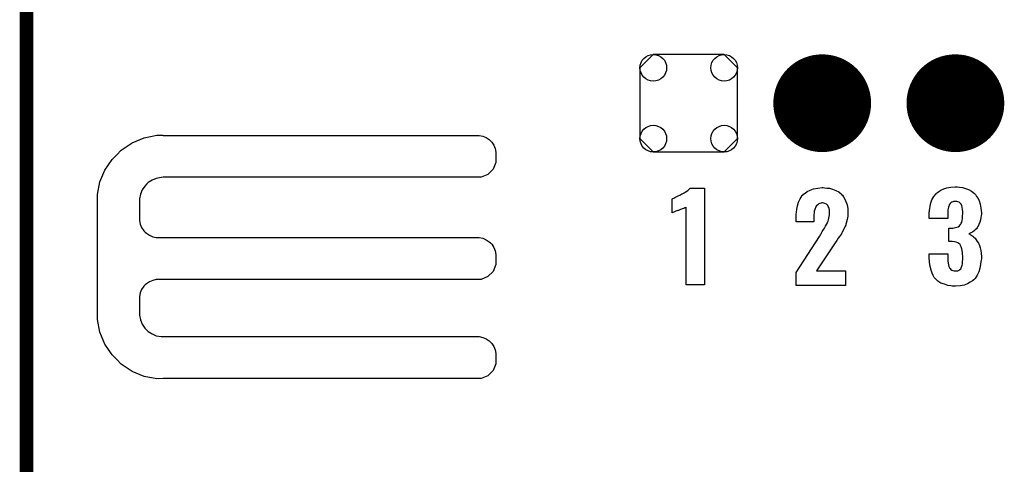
# Model space of a CAD drawing. Extents: x -0.07 to 0.95, y -0.15 to 2.1.
# Tile 6 of 15: x -0.05 to 0.38, y 0.75 to 0.95. Entities that reach past the tile are written whole.
import ezdxf

# ---------------------------------------------------------------- set-up
doc = ezdxf.new("R2010")
doc.units = 0
doc.layers.get('0').update_dxf_attribs({"linetype": 'CONTINUOUS'})
for name, color, linetype in [('gko', 6, 'CONTINUOUS'), ('gto', 2, 'CONTINUOUS'), ('gts', 1, 'CONTINUOUS')]:
    doc.layers.add(name, color=color, linetype=linetype)

# ---------------------------------------------------------------- blocks, each defined once
blk = doc.blocks.new('D77')
at = {"const_width": 0.02165}
blk.add_lwpolyline([(-0.010825, 0, 1), (0.010825, 0, 1)], format="xyb", close=True, dxfattribs=at)
blk = doc.blocks.new('D78')
blk.add_lwpolyline([(0.0216, -0.0157), (0.0216, 0.0157), (0.0157, 0.0216), (-0.0157, 0.0216), (-0.0216, 0.0157), (-0.0216, -0.0157), (-0.0157, -0.0216), (0.0157, -0.0216)], close=True)
for centre in [(-0.0157, 0.0157), (0.0157, 0.0157), (-0.0157, -0.0157), (0.0157, -0.0157)]:
    blk.add_circle(centre, 0.0059)

msp = doc.modelspace()

# ---------------------------------------------------------------- linework, layer by layer
at = {"layer": 'gko', "color": 6, "const_width": 0.006}
msp.add_lwpolyline([(-0.05, -0.15), (-0.05, 2.01)], dxfattribs=at)
at = {"layer": 'gto', "color": 2}
for points in [[(0.0106, 0.8992), (0.0106, 0.8992), (0.0106, 0.8991), (0.1505, 0.8991), (0.1521, 0.8988), (0.1536, 0.8982), (0.1549, 0.8973), (0.1555, 0.8967), (0.1555, 0.8967), (0.1555, 0.8967), (0.1561, 0.8961), (0.157, 0.8948), (0.1576, 0.8933), (0.1579, 0.8917), (0.1579, 0.8909), (0.1579, 0.8909), (0.1579, 0.8872), (0.1567, 0.8842), (0.1543, 0.8818), (0.1513, 0.8806), (0.0106, 0.8806), (0.0096, 0.8805), (0.0075, 0.8801), (0.0056, 0.8793), (0.0039, 0.8782), (0.0031, 0.8775), (0.0024, 0.8767), (0.0013, 0.875), (0.0005, 0.8731), (0.0001, 0.8711), (0.0001, 0.87), (0.0001, 0.8622), (0.0001, 0.8614), (0.0004, 0.8598), (0.001, 0.8583), (0.002, 0.8569), (0.0025, 0.8563), (0.0031, 0.8558), (0.0045, 0.8549), (0.006, 0.8542), (0.0075, 0.8539), (0.0084, 0.8539), (0.1496, 0.8539), (0.1505, 0.8539), (0.1521, 0.8536), (0.1536, 0.8529), (0.1549, 0.852), (0.1555, 0.8515), (0.1561, 0.8509), (0.157, 0.8495), (0.1576, 0.848), (0.1579, 0.8464), (0.1579, 0.8456), (0.1579, 0.8456), (0.1579, 0.8436), (0.1579, 0.8419), (0.1567, 0.8389), (0.1543, 0.8366), (0.1513, 0.8353), (0.1496, 0.8353), (0.1496, 0.8353), (0.0084, 0.8353), (0.0075, 0.8353), (0.006, 0.8349), (0.0045, 0.8343), (0.0031, 0.8334), (0.0025, 0.8329), (0.0025, 0.8329), (0.002, 0.8323), (0.001, 0.8309), (0.0004, 0.8294), (0.0001, 0.8278), (0.0001, 0.827), (0.0001, 0.8205), (0.0001, 0.8195), (0.0005, 0.8174), (0.0013, 0.8155), (0.0024, 0.8138), (0.0031, 0.813), (0.0039, 0.8123), (0.0056, 0.8112), (0.0075, 0.8104), (0.0096, 0.81), (0.0106, 0.81), (0.0106, 0.81), (0.1496, 0.81), (0.1505, 0.81), (0.1521, 0.8096), (0.1536, 0.809), (0.1549, 0.8081), (0.1555, 0.8075), (0.1555, 0.8075), (0.1561, 0.807), (0.157, 0.8056), (0.1576, 0.8041), (0.1579, 0.8025), (0.1579, 0.8017), (0.1579, 0.8017), (0.1579, 0.7997), (0.1579, 0.798), (0.1567, 0.795), (0.1543, 0.7926), (0.1513, 0.7914), (0.0106, 0.7914), (0.0077, 0.7913), (0.0021, 0.7924), (-0.0032, 0.7946), (-0.008, 0.7978), (-0.01, 0.7999), (-0.01, 0.7999), (-0.0121, 0.8019), (-0.0153, 0.8067), (-0.0175, 0.812), (-0.0186, 0.8176), (-0.0185, 0.8205), (-0.0185, 0.8205), (-0.0185, 0.87), (-0.0186, 0.8729), (-0.0175, 0.8785), (-0.0153, 0.8838), (-0.0121, 0.8885), (-0.01, 0.8905), (-0.01, 0.8905), (-0.008, 0.8926), (-0.0032, 0.8959), (0.0021, 0.8981), (0.0077, 0.8992), (0.0106, 0.8992)], [(0.2503, 0.8329), (0.2422, 0.8329), (0.2422, 0.8673), (0.242, 0.8672), (0.2418, 0.8671), (0.2415, 0.867), (0.2411, 0.8668), (0.2405, 0.8666), (0.2397, 0.8663), (0.2387, 0.8659), (0.2387, 0.8659), (0.2384, 0.8659), (0.238, 0.8657), (0.2376, 0.8655), (0.2367, 0.8652), (0.2362, 0.865), (0.236, 0.8649), (0.236, 0.871), (0.2361, 0.871), (0.2363, 0.8712), (0.2367, 0.8714), (0.2372, 0.8716), (0.2378, 0.8719), (0.2386, 0.8723), (0.2394, 0.8727), (0.2403, 0.8732), (0.2404, 0.8733), (0.2407, 0.8734), (0.2412, 0.8737), (0.2417, 0.874), (0.2429, 0.8748), (0.2435, 0.8753), (0.2439, 0.8758), (0.2503, 0.8758), (0.2503, 0.8329)], [(0.3034, 0.8759), (0.3044, 0.8758), (0.3056, 0.8757), (0.3069, 0.8753), (0.3084, 0.8748), (0.3097, 0.8741), (0.3109, 0.8731), (0.311, 0.8729), (0.3114, 0.8726), (0.3118, 0.8719), (0.3124, 0.8709), (0.3129, 0.8698), (0.3134, 0.8684), (0.3137, 0.8667), (0.3138, 0.8648), (0.3138, 0.8647), (0.3138, 0.8644), (0.3138, 0.8639), (0.3137, 0.8633), (0.3136, 0.8626), (0.3134, 0.8619), (0.313, 0.8602), (0.313, 0.8601), (0.3129, 0.8599), (0.3128, 0.8594), (0.3125, 0.8589), (0.312, 0.8576), (0.3113, 0.8563), (0.3112, 0.8562), (0.3111, 0.8559), (0.3109, 0.8556), (0.3105, 0.855), (0.3101, 0.8544), (0.3095, 0.8536), (0.3089, 0.8526), (0.3082, 0.8515), (0.2999, 0.8391), (0.3127, 0.8391), (0.3127, 0.8327), (0.2908, 0.8327), (0.2908, 0.8384), (0.3012, 0.8544), (0.3018, 0.8554), (0.3019, 0.8556), (0.3021, 0.8559), (0.3024, 0.8565), (0.3029, 0.8572), (0.3034, 0.858), (0.3039, 0.8589), (0.3043, 0.8597), (0.3047, 0.8604), (0.3048, 0.8605), (0.3049, 0.8608), (0.305, 0.8612), (0.3052, 0.8618), (0.3054, 0.8624), (0.3055, 0.8632), (0.3057, 0.864), (0.3057, 0.8649), (0.3057, 0.865), (0.3057, 0.8653), (0.3057, 0.8657), (0.3056, 0.8661), (0.3054, 0.8672), (0.3051, 0.8677), (0.3049, 0.8681), (0.3049, 0.8682), (0.3047, 0.8683), (0.3043, 0.8687), (0.3036, 0.869), (0.3031, 0.8691), (0.3026, 0.8692), (0.3023, 0.8692), (0.3019, 0.8691), (0.3014, 0.8689), (0.3009, 0.8688), (0.3004, 0.8684), (0.2999, 0.868), (0.2995, 0.8674), (0.2995, 0.8674), (0.2994, 0.8671), (0.2993, 0.8668), (0.2991, 0.8663), (0.2989, 0.8656), (0.2989, 0.8648), (0.2987, 0.8639), (0.2987, 0.8628), (0.2987, 0.8609), (0.2908, 0.8609), (0.2908, 0.8629), (0.2908, 0.863), (0.2908, 0.8632), (0.2908, 0.8635), (0.2909, 0.8639), (0.2909, 0.8644), (0.291, 0.865), (0.2911, 0.8664), (0.2914, 0.8679), (0.2919, 0.8695), (0.2927, 0.8711), (0.2936, 0.8725), (0.2938, 0.8727), (0.2941, 0.8731), (0.2949, 0.8736), (0.2958, 0.8743), (0.297, 0.8749), (0.2985, 0.8754), (0.3004, 0.8758), (0.3024, 0.876), (0.3029, 0.876), (0.3034, 0.8759)], [(0.3622, 0.8763), (0.3632, 0.8762), (0.3645, 0.8761), (0.3658, 0.8756), (0.3672, 0.8751), (0.3685, 0.8744), (0.3698, 0.8734), (0.37, 0.8732), (0.3703, 0.8729), (0.3708, 0.8721), (0.3714, 0.8712), (0.3719, 0.8701), (0.3724, 0.8686), (0.3727, 0.8669), (0.3729, 0.8649), (0.3729, 0.8647), (0.3729, 0.8643), (0.3728, 0.8636), (0.3727, 0.8627), (0.3725, 0.8617), (0.3722, 0.8607), (0.3718, 0.8596), (0.3713, 0.8586), (0.3712, 0.8586), (0.371, 0.8582), (0.3707, 0.8578), (0.3702, 0.8573), (0.3697, 0.8568), (0.369, 0.8563), (0.3682, 0.8559), (0.3674, 0.8556), (0.3675, 0.8556), (0.3676, 0.8555), (0.3679, 0.8553), (0.3682, 0.8551), (0.3686, 0.8548), (0.3691, 0.8545), (0.3696, 0.8541), (0.3701, 0.8536), (0.3706, 0.8529), (0.3711, 0.8522), (0.3716, 0.8514), (0.372, 0.8504), (0.3724, 0.8494), (0.3726, 0.8482), (0.3728, 0.8469), (0.3729, 0.8454), (0.3729, 0.8453), (0.3729, 0.8452), (0.3729, 0.8448), (0.3729, 0.8444), (0.3728, 0.8439), (0.3727, 0.8432), (0.3725, 0.8419), (0.3722, 0.8403), (0.3717, 0.8387), (0.371, 0.8372), (0.3701, 0.8357), (0.37, 0.8356), (0.3696, 0.8352), (0.369, 0.8347), (0.368, 0.8341), (0.3668, 0.8334), (0.3653, 0.8328), (0.3635, 0.8325), (0.3614, 0.8323), (0.3608, 0.8323), (0.3604, 0.8324), (0.3599, 0.8324), (0.3593, 0.8325), (0.358, 0.8327), (0.3565, 0.8332), (0.355, 0.8337), (0.3536, 0.8346), (0.3525, 0.8357), (0.3524, 0.8358), (0.352, 0.8362), (0.3516, 0.8371), (0.3511, 0.8381), (0.3506, 0.8394), (0.3502, 0.8411), (0.3499, 0.843), (0.3498, 0.8452), (0.3498, 0.8467), (0.358, 0.8467), (0.358, 0.8452), (0.358, 0.8451), (0.358, 0.8447), (0.358, 0.8441), (0.3581, 0.8434), (0.3584, 0.8418), (0.3585, 0.8411), (0.3588, 0.8405), (0.3588, 0.8404), (0.359, 0.8402), (0.3591, 0.8401), (0.3594, 0.8398), (0.3598, 0.8395), (0.3602, 0.8393), (0.3608, 0.8392), (0.3615, 0.8391), (0.3618, 0.8391), (0.3621, 0.8392), (0.3625, 0.8392), (0.363, 0.8394), (0.3634, 0.8397), (0.3638, 0.84), (0.364, 0.8405), (0.364, 0.8406), (0.3641, 0.8407), (0.3643, 0.8412), (0.3644, 0.8417), (0.3645, 0.8423), (0.3646, 0.8432), (0.3647, 0.8441), (0.3647, 0.8452), (0.3647, 0.8454), (0.3647, 0.8458), (0.3646, 0.8464), (0.3646, 0.8472), (0.3643, 0.8489), (0.364, 0.8497), (0.3637, 0.8504), (0.3636, 0.8505), (0.3635, 0.8507), (0.3633, 0.8509), (0.3629, 0.8512), (0.3624, 0.8516), (0.3617, 0.8518), (0.361, 0.852), (0.36, 0.8521), (0.36, 0.8521), (0.3598, 0.8522), (0.3585, 0.8522), (0.3585, 0.8581), (0.3603, 0.8581), (0.3608, 0.8582), (0.3614, 0.8583), (0.362, 0.8585), (0.3626, 0.8587), (0.3632, 0.8591), (0.3636, 0.8596), (0.3637, 0.8596), (0.3638, 0.8598), (0.364, 0.8602), (0.3642, 0.8607), (0.3644, 0.8614), (0.3645, 0.8623), (0.3646, 0.8633), (0.3647, 0.8645), (0.3647, 0.8646), (0.3647, 0.8649), (0.3647, 0.8654), (0.3646, 0.8661), (0.3644, 0.8674), (0.3642, 0.868), (0.364, 0.8686), (0.364, 0.8686), (0.3638, 0.8688), (0.3636, 0.869), (0.3634, 0.8692), (0.363, 0.8695), (0.3625, 0.8697), (0.362, 0.8698), (0.3613, 0.8699), (0.361, 0.8699), (0.3606, 0.8698), (0.3603, 0.8697), (0.3598, 0.8696), (0.3594, 0.8692), (0.359, 0.8689), (0.3587, 0.8684), (0.3587, 0.8683), (0.3586, 0.8681), (0.3585, 0.8678), (0.3584, 0.8673), (0.3582, 0.8667), (0.3581, 0.8661), (0.358, 0.8652), (0.358, 0.8642), (0.358, 0.8623), (0.3498, 0.8623), (0.3498, 0.8646), (0.3498, 0.8647), (0.3498, 0.8649), (0.3498, 0.8651), (0.3499, 0.8656), (0.3499, 0.8661), (0.35, 0.8666), (0.3502, 0.8678), (0.3505, 0.8692), (0.351, 0.8706), (0.3518, 0.8721), (0.3528, 0.8733), (0.353, 0.8735), (0.3534, 0.8738), (0.354, 0.8743), (0.355, 0.8749), (0.3562, 0.8754), (0.3576, 0.8759), (0.3594, 0.8762), (0.3613, 0.8764), (0.3618, 0.8764), (0.3622, 0.8763)]]:
    msp.add_lwpolyline(points, dxfattribs=at)

# ---------------------------------------------------------------- block references
at = {"layer": 'gts'}
for name, p in [('D78', (0.2433, 0.9134)), ('D77', (0.3024, 0.9134)), ('D77', (0.3614, 0.9134))]:
    msp.add_blockref(name, p, dxfattribs=at)

doc.saveas('drawing.dxf')
